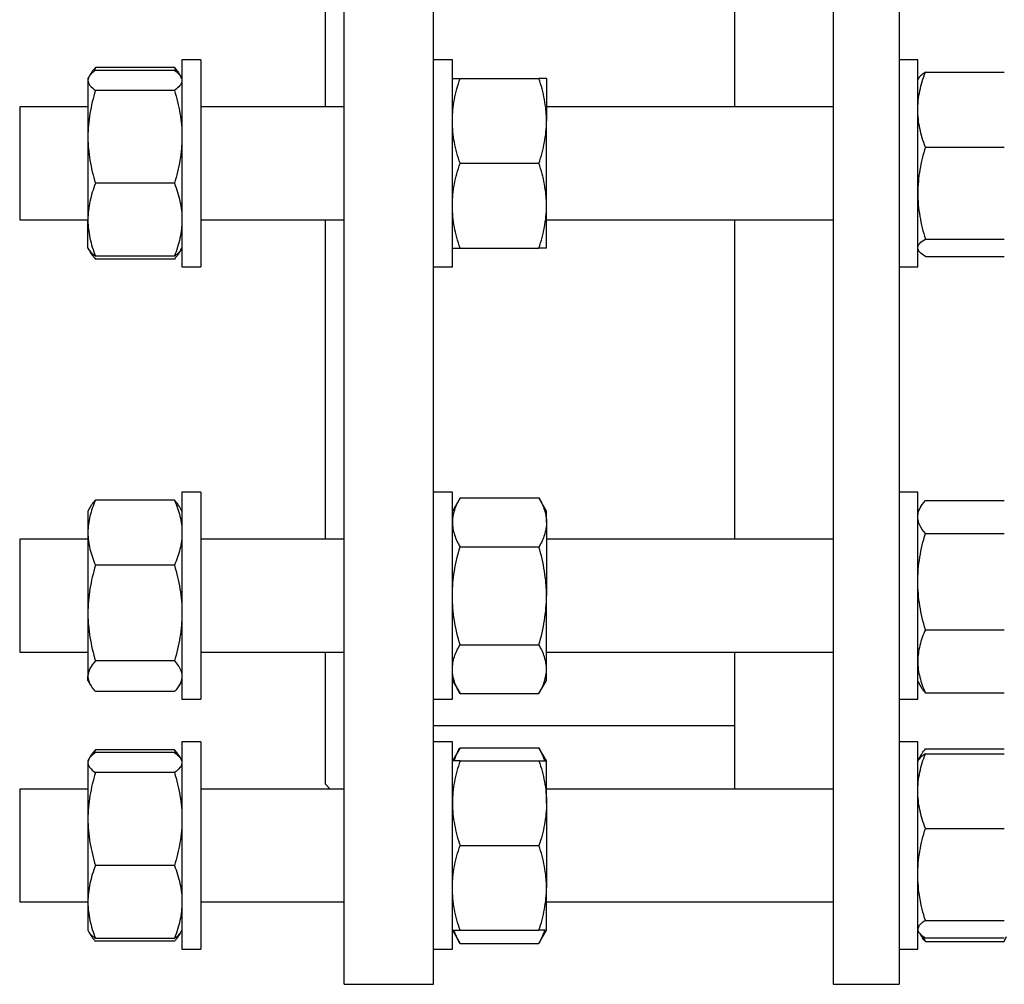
# Model space of a CAD drawing. Header units: millimetres. Extents: x 22 to 961, y 41 to 981.
# Tile 6 of 9: x 556 to 765, y 510 to 715. Entities that reach past the tile are written whole.
import ezdxf

# ---------------------------------------------------------------- set-up
doc = ezdxf.new("R2010")
doc.units = ezdxf.units.MM

msp = doc.modelspace()

# ---------------------------------------------------------------- linework, layer by layer
at = {"color": 7, "linetype": 'Continuous', "lineweight": 25}
for p, q in [((624.66, 510.22), (624.66, 965.22)), ((643.66, 510.22), (643.66, 965.22)), ((728.6, 965.22), (728.6, 510.22)), ((742.6, 965.22), (742.6, 510.22)), ((620.66, 696.66), (620.66, 778.78)), ((707.6, 778.78), (707.6, 696.66)), ((594.16, 706.66), (590.16, 706.66)), ((590.16, 706.66), (590.16, 662.66)), ((594.16, 706.66), (594.16, 662.66)), ((647.66, 706.66), (643.66, 706.66)), ((647.66, 662.66), (647.66, 706.66)), ((746.6, 706.66), (742.6, 706.66)), ((746.6, 662.66), (746.6, 706.66)), ((570.71, 703.62), (570.4, 703.09)), ((571.77, 705.01), (571.41, 704.13)), ((588.55, 705.01), (571.77, 705.01)), ((588.55, 704.41), (571.77, 704.41)), ((588.55, 705.01), (588.91, 704.13)), ((589.91, 703.09), (589.61, 703.62)), ((748.2, 703.99), (764.99, 703.99)), ((570.38, 703.06), (570.16, 702.66)), ((570.16, 702.66), (570.16, 702.28)), ((570.16, 702.28), (570.16, 690.29)), ((590.16, 702.66), (589.93, 703.06)), ((649.27, 702.66), (666.05, 702.66)), ((667.66, 702.66), (667.66, 693.66)), ((746.76, 702.73), (746.6, 702.43)), ((588.55, 700.16), (571.77, 700.16)), ((570.16, 696.66), (555.66, 696.66)), ((555.66, 696.66), (555.66, 672.66)), ((624.66, 696.66), (594.16, 696.66)), ((728.6, 696.66), (667.66, 696.66)), ((667.66, 675.66), (667.66, 693.66)), ((570.16, 690.29), (570.16, 672.67)), ((748.2, 688.12), (764.99, 688.12)), ((649.27, 684.66), (666.05, 684.66)), ((588.55, 680.42), (571.77, 680.42)), ((667.66, 666.66), (667.66, 675.66)), ((555.66, 672.66), (570.16, 672.66)), ((570.16, 666.66), (570.16, 672.67)), ((594.16, 672.66), (624.66, 672.66)), ((620.66, 604.77), (620.66, 672.66)), ((667.66, 672.66), (728.6, 672.66)), ((707.6, 672.66), (707.6, 604.77)), ((748.2, 668.56), (764.99, 668.56)), ((570.16, 666.66), (570.39, 666.27)), ((570.39, 666.27), (570.71, 665.71)), ((589.61, 665.71), (589.93, 666.27)), ((589.93, 666.27), (590.16, 666.66)), ((649.27, 666.66), (666.05, 666.66)), ((746.6, 666.43), (746.76, 666.14)), ((588.55, 664.92), (571.77, 664.92)), ((588.55, 664.32), (571.77, 664.32)), ((748.2, 664.88), (764.99, 664.88)), ((590.16, 662.66), (594.16, 662.66)), ((643.66, 662.66), (647.66, 662.66)), ((742.6, 662.66), (746.6, 662.66)), ((594.16, 614.77), (590.16, 614.77)), ((590.16, 614.77), (590.16, 570.77)), ((594.16, 614.77), (594.16, 570.77)), ((647.66, 614.77), (643.66, 614.77)), ((647.66, 570.77), (647.66, 614.77)), ((649.27, 613.55), (647.66, 610.77)), ((649.27, 613.55), (666.05, 613.55)), ((667.66, 610.77), (666.05, 613.55)), ((746.6, 614.77), (742.6, 614.77)), ((746.6, 570.77), (746.6, 614.77)), ((570.71, 611.72), (570.16, 610.77)), ((588.55, 613.11), (571.77, 613.11)), ((590.16, 610.77), (589.61, 611.72)), ((747.25, 611.73), (746.6, 610.6)), ((748.2, 613.05), (764.99, 613.05)), ((570.16, 610.77), (570.16, 606.19)), ((667.66, 608.35), (667.66, 610.77)), ((667.66, 608.35), (667.66, 592.77)), ((570.16, 606.19), (570.16, 589.09)), ((748.2, 606.02), (764.99, 606.02)), ((570.16, 604.77), (555.66, 604.77)), ((555.66, 604.77), (555.66, 580.77)), ((624.66, 604.77), (594.16, 604.77)), ((649.27, 603.16), (666.05, 603.16)), ((728.6, 604.77), (667.66, 604.77)), ((588.55, 599.26), (571.77, 599.26)), ((667.66, 577.18), (667.66, 592.77)), ((570.16, 589.09), (570.16, 575.67)), ((748.2, 585.56), (764.99, 585.56)), ((649.27, 582.37), (666.05, 582.37)), ((555.66, 580.77), (570.16, 580.77)), ((594.16, 580.77), (624.66, 580.77)), ((620.66, 552.72), (620.66, 580.77)), ((667.66, 580.77), (728.6, 580.77)), ((707.6, 580.77), (707.6, 551.71)), ((588.55, 578.92), (571.77, 578.92)), ((570.16, 574.77), (570.16, 575.67)), ((667.66, 574.77), (667.66, 577.18)), ((570.16, 574.77), (570.71, 573.81)), ((589.61, 573.81), (590.16, 574.77)), ((647.66, 574.77), (649.27, 571.98)), ((666.05, 571.98), (667.66, 574.77)), ((746.6, 574.6), (747.25, 573.46)), ((588.55, 572.42), (571.77, 572.42)), ((649.27, 571.98), (666.05, 571.98)), ((748.2, 572.14), (764.99, 572.14)), ((590.16, 570.77), (594.16, 570.77)), ((643.66, 570.77), (647.66, 570.77)), ((742.6, 570.77), (746.6, 570.77)), ((643.66, 565.22), (707.6, 565.22)), ((594.16, 561.71), (590.16, 561.71)), ((590.16, 561.71), (590.16, 517.71)), ((594.16, 561.71), (594.16, 517.71)), ((647.66, 561.71), (643.66, 561.71)), ((647.66, 517.71), (647.66, 561.71)), ((746.6, 561.71), (742.6, 561.71)), ((746.6, 559.63), (746.6, 561.71)), ((571.77, 560.05), (571.41, 559.18)), ((588.55, 560.05), (571.77, 560.05)), ((588.55, 559.45), (571.77, 559.45)), ((588.55, 560.05), (588.9, 559.18)), ((649.27, 560.49), (647.66, 557.71)), ((649.27, 560.49), (666.05, 560.49)), ((667.66, 557.71), (666.05, 560.49)), ((746.6, 517.71), (746.6, 559.63)), ((748.2, 560.22), (764.99, 560.22)), ((748.2, 559.2), (764.99, 559.2)), ((570.38, 558.1), (570.16, 557.71)), ((570.16, 557.71), (570.16, 557.33)), ((570.16, 557.33), (570.16, 545.33)), ((570.71, 558.66), (570.43, 558.17)), ((589.89, 558.17), (589.61, 558.66)), ((590.16, 557.71), (589.93, 558.1)), ((649.27, 557.71), (666.05, 557.71)), ((667.66, 548.71), (667.66, 557.71)), ((747.25, 558.9), (746.6, 557.77)), ((746.77, 557.94), (746.6, 557.65)), ((588.55, 555.21), (571.77, 555.21)), ((620.66, 552.72), (621.67, 551.71)), ((570.16, 551.71), (555.66, 551.71)), ((555.66, 551.71), (555.66, 550.2)), ((624.66, 551.71), (594.16, 551.71)), ((728.6, 551.71), (667.66, 551.71)), ((555.66, 550.2), (555.66, 527.71)), ((667.66, 548.71), (667.66, 530.71)), ((570.16, 545.33), (570.16, 527.71)), ((748.2, 543.33), (764.99, 543.33)), ((649.27, 539.71), (666.05, 539.71)), ((588.55, 535.46), (571.77, 535.46)), ((667.66, 521.71), (667.66, 530.71)), ((555.66, 527.71), (570.16, 527.71)), ((570.16, 527.71), (570.16, 521.71)), ((594.16, 527.71), (624.66, 527.71)), ((667.66, 527.71), (728.6, 527.71)), ((748.2, 523.77), (764.99, 523.77)), ((570.16, 521.71), (570.38, 521.32)), ((570.38, 521.32), (570.71, 520.76)), ((589.61, 520.76), (589.93, 521.32)), ((589.93, 521.32), (590.16, 521.71)), ((647.66, 521.71), (649.27, 518.92)), ((649.27, 521.71), (666.05, 521.71)), ((666.05, 518.92), (667.66, 521.71)), ((746.6, 521.65), (746.77, 521.35)), ((588.55, 519.96), (571.77, 519.96)), ((588.55, 519.36), (571.77, 519.36)), ((747.04, 521.01), (747.25, 520.64)), ((748.2, 519.31), (747.75, 520.39)), ((748.2, 520.09), (764.99, 520.09)), ((748.2, 519.31), (764.99, 519.31)), ((764.99, 519.31), (765.44, 520.39)), ((590.16, 517.71), (594.16, 517.71)), ((643.66, 517.71), (647.66, 517.71)), ((649.27, 518.92), (666.05, 518.92)), ((742.6, 517.71), (746.6, 517.71)), ((624.66, 510.22), (643.66, 510.22)), ((728.6, 510.22), (742.6, 510.22))]:
    msp.add_line(p, q, dxfattribs=at)
for points, knots in [([(571.77, 704.41), (571.52, 704.23), (571.3, 704.06), (570.9, 703.71), (570.73, 703.53), (570.31, 703), (570.16, 702.64), (570.16, 702.28)], [0, 0, 0, 0, 0.25, 0.25, 0.5, 0.5, 1, 1, 1, 1]), ([(571.77, 705.01), (571.56, 704.77), (571.17, 704.33), (570.83, 703.86), (570.72, 703.63), (570.71, 703.61)], [0, 0, 0, 0, 0.520255, 0.961499, 1, 1, 1, 1]), ([(588.55, 705.01), (588.76, 704.77), (589.14, 704.33), (589.48, 703.86), (589.6, 703.63), (589.61, 703.61)], [0, 0, 0, 0, 0.520255, 0.961499, 1, 1, 1, 1]), ([(588.55, 704.41), (588.79, 704.23), (589.02, 704.06), (589.42, 703.71), (589.59, 703.53), (590.01, 703), (590.16, 702.64), (590.16, 702.28)], [0, 0, 0, 0, 0.25, 0.25, 0.5, 0.5, 1, 1, 1, 1]), ([(746.6, 696.06), (746.6, 696.39), (746.61, 696.73), (746.64, 697.4), (746.67, 697.74), (746.78, 698.74), (746.89, 699.41), (747.31, 701.39), (747.71, 702.7), (748.2, 703.99)], [0, 0, 0, 0, 0.125, 0.125, 0.25, 0.25, 0.5, 0.5, 1, 1, 1, 1]), ([(748.2, 703.99), (748.05, 703.89), (747.74, 703.69), (747.34, 703.39), (747.03, 703.09), (746.83, 702.86), (746.78, 702.74), (746.77, 702.72)], [0, 0, 0, 0, 0.238547, 0.477162, 0.715652, 0.958646, 1, 1, 1, 1]), ([(570.16, 702.28), (570.16, 702.11), (570.2, 701.92), (570.34, 701.56), (570.45, 701.38), (570.88, 700.85), (571.28, 700.51), (571.77, 700.16)], [0, 0, 0, 0, 0.25, 0.25, 0.5, 0.5, 1, 1, 1, 1]), ([(590.16, 702.28), (590.16, 702.11), (590.12, 701.92), (589.97, 701.56), (589.86, 701.38), (589.44, 700.85), (589.04, 700.51), (588.55, 700.16)], [0, 0, 0, 0, 0.25, 0.25, 0.5, 0.5, 1, 1, 1, 1]), ([(647.66, 693.66), (647.66, 694.05), (647.67, 694.43), (647.7, 695.19), (647.73, 695.57), (647.84, 696.71), (647.95, 697.47), (648.37, 699.71), (648.78, 701.2), (649.27, 702.66)], [0, 0, 0, 0, 0.125, 0.125, 0.25, 0.25, 0.5, 0.5, 1, 1, 1, 1]), ([(647.66, 702.66), (647.66, 702.66), (647.7, 702.66), (647.84, 702.66), (647.95, 702.66), (648.38, 702.66), (648.78, 702.66), (649.27, 702.66)], [0, 0, 0, 0, 0.25, 0.25, 0.5, 0.5, 1, 1, 1, 1]), ([(667.66, 693.66), (667.66, 694.05), (667.65, 694.43), (667.61, 695.19), (667.58, 695.57), (667.47, 696.71), (667.36, 697.47), (666.94, 699.71), (666.54, 701.2), (666.05, 702.66)], [0, 0, 0, 0, 0.125, 0.125, 0.25, 0.25, 0.5, 0.5, 1, 1, 1, 1]), ([(667.66, 702.66), (667.66, 702.66), (667.62, 702.66), (667.47, 702.66), (667.36, 702.66), (666.94, 702.66), (666.54, 702.66), (666.05, 702.66)], [0, 0, 0, 0, 0.25, 0.25, 0.5, 0.5, 1, 1, 1, 1]), ([(571.77, 700.16), (571.27, 698.55), (570.87, 696.92), (570.31, 693.63), (570.16, 691.97), (570.16, 690.29)], [0, 0, 0, 0, 0.5, 0.5, 1, 1, 1, 1]), ([(588.55, 700.16), (589.04, 698.55), (589.45, 696.92), (590, 693.63), (590.16, 691.97), (590.16, 690.29)], [0, 0, 0, 0, 0.5, 0.5, 1, 1, 1, 1]), ([(748.2, 688.12), (747.71, 689.42), (747.31, 690.72), (746.75, 693.37), (746.6, 694.7), (746.6, 696.06)], [0, 0, 0, 0, 0.5, 0.5, 1, 1, 1, 1]), ([(649.27, 684.66), (648.77, 686.14), (648.37, 687.62), (647.81, 690.62), (647.66, 692.13), (647.66, 693.66)], [0, 0, 0, 0, 0.5, 0.5, 1, 1, 1, 1]), ([(666.05, 684.66), (666.54, 686.14), (666.95, 687.62), (667.5, 690.62), (667.66, 692.13), (667.66, 693.66)], [0, 0, 0, 0, 0.5, 0.5, 1, 1, 1, 1]), ([(570.16, 690.29), (570.16, 689.87), (570.17, 689.45), (570.2, 688.61), (570.23, 688.2), (570.34, 686.95), (570.45, 686.12), (570.87, 683.65), (571.28, 682.03), (571.77, 680.42)], [0, 0, 0, 0, 0.125, 0.125, 0.25, 0.25, 0.5, 0.5, 1, 1, 1, 1]), ([(590.16, 690.29), (590.16, 689.87), (590.15, 689.45), (590.11, 688.61), (590.08, 688.2), (589.97, 686.95), (589.86, 686.12), (589.44, 683.65), (589.04, 682.03), (588.55, 680.42)], [0, 0, 0, 0, 0.125, 0.125, 0.25, 0.25, 0.5, 0.5, 1, 1, 1, 1]), ([(748.2, 688.12), (747.96, 687.32), (747.73, 686.52), (747.34, 684.9), (747.17, 684.08), (746.75, 681.64), (746.6, 679.99), (746.6, 678.34)], [0, 0, 0, 0, 0.25, 0.25, 0.5, 0.5, 1, 1, 1, 1]), ([(647.66, 675.66), (647.66, 676.05), (647.67, 676.43), (647.7, 677.19), (647.73, 677.57), (647.84, 678.71), (647.95, 679.47), (648.37, 681.71), (648.78, 683.2), (649.27, 684.66)], [0, 0, 0, 0, 0.125, 0.125, 0.25, 0.25, 0.5, 0.5, 1, 1, 1, 1]), ([(667.66, 675.66), (667.66, 676.05), (667.65, 676.43), (667.61, 677.19), (667.58, 677.57), (667.47, 678.71), (667.36, 679.47), (666.94, 681.71), (666.54, 683.2), (666.05, 684.66)], [0, 0, 0, 0, 0.125, 0.125, 0.25, 0.25, 0.5, 0.5, 1, 1, 1, 1]), ([(571.77, 680.42), (571.27, 679.15), (570.87, 677.87), (570.31, 675.29), (570.16, 673.99), (570.16, 672.67)], [0, 0, 0, 0, 0.5, 0.5, 1, 1, 1, 1]), ([(588.55, 680.42), (589.04, 679.15), (589.45, 677.87), (590, 675.29), (590.16, 673.99), (590.16, 672.67)], [0, 0, 0, 0, 0.5, 0.5, 1, 1, 1, 1]), ([(746.6, 678.34), (746.6, 677.51), (746.63, 676.68), (746.78, 675.02), (746.89, 674.19), (747.31, 671.74), (747.72, 670.14), (748.2, 668.56)], [0, 0, 0, 0, 0.25, 0.25, 0.5, 0.5, 1, 1, 1, 1]), ([(649.27, 666.66), (648.77, 668.14), (648.37, 669.62), (647.81, 672.62), (647.66, 674.13), (647.66, 675.66)], [0, 0, 0, 0, 0.5, 0.5, 1, 1, 1, 1]), ([(666.05, 666.66), (666.54, 668.14), (666.95, 669.62), (667.5, 672.62), (667.66, 674.13), (667.66, 675.66)], [0, 0, 0, 0, 0.5, 0.5, 1, 1, 1, 1]), ([(570.16, 672.67), (570.16, 672.34), (570.17, 672.01), (570.2, 671.35), (570.23, 671.03), (570.34, 670.05), (570.45, 669.4), (570.87, 667.46), (571.28, 666.19), (571.77, 664.92)], [0, 0, 0, 0, 0.125, 0.125, 0.25, 0.25, 0.5, 0.5, 1, 1, 1, 1]), ([(590.16, 672.67), (590.16, 672.34), (590.15, 672.01), (590.11, 671.35), (590.08, 671.03), (589.97, 670.05), (589.86, 669.4), (589.44, 667.46), (589.04, 666.19), (588.55, 664.92)], [0, 0, 0, 0, 0.125, 0.125, 0.25, 0.25, 0.5, 0.5, 1, 1, 1, 1]), ([(746.6, 666.72), (746.6, 666.8), (746.61, 666.88), (746.64, 667.03), (746.67, 667.11), (746.78, 667.34), (746.89, 667.5), (747.31, 667.96), (747.71, 668.26), (748.2, 668.56)], [0, 0, 0, 0, 0.125, 0.125, 0.25, 0.25, 0.5, 0.5, 1, 1, 1, 1]), ([(570.4, 666.28), (570.42, 666.22), (570.52, 666.03), (570.8, 665.71), (571.23, 665.32), (571.59, 665.05), (571.77, 664.92)], [0, 0, 0, 0, 0.116844, 0.409141, 0.704556, 1, 1, 1, 1]), ([(570.53, 666.06), (570.62, 665.88), (570.81, 665.5), (571.23, 664.92), (571.59, 664.52), (571.77, 664.32)], [0, 0, 0, 0, 0.297733, 0.648849, 1, 1, 1, 1]), ([(589.92, 666.28), (589.89, 666.22), (589.8, 666.03), (589.51, 665.71), (589.09, 665.32), (588.73, 665.05), (588.55, 664.92)], [0, 0, 0, 0, 0.1168445, 0.4091408, 0.7045558, 1, 1, 1, 1]), ([(589.78, 666.06), (589.7, 665.88), (589.5, 665.5), (589.08, 664.92), (588.73, 664.52), (588.55, 664.32)], [0, 0, 0, 0, 0.2977331, 0.6488492, 1, 1, 1, 1]), ([(647.66, 666.66), (647.66, 666.66), (647.7, 666.66), (647.84, 666.66), (647.95, 666.66), (648.38, 666.66), (648.78, 666.66), (649.27, 666.66)], [0, 0, 0, 0, 0.25, 0.25, 0.5, 0.5, 1, 1, 1, 1]), ([(667.66, 666.66), (667.66, 666.66), (667.62, 666.66), (667.47, 666.66), (667.36, 666.66), (666.94, 666.66), (666.54, 666.66), (666.05, 666.66)], [0, 0, 0, 0, 0.25, 0.25, 0.5, 0.5, 1, 1, 1, 1]), ([(748.2, 664.88), (747.71, 665.18), (747.31, 665.48), (746.75, 666.1), (746.6, 666.41), (746.6, 666.72)], [0, 0, 0, 0, 0.5, 0.5, 1, 1, 1, 1]), ([(649.27, 613.55), (649.02, 613.13), (648.8, 612.7), (648.4, 611.84), (648.23, 611.41), (647.81, 610.1), (647.66, 609.23), (647.66, 608.35)], [0, 0, 0, 0, 0.25, 0.25, 0.5, 0.5, 1, 1, 1, 1]), ([(666.05, 613.55), (666.29, 613.13), (666.52, 612.7), (666.92, 611.84), (667.09, 611.41), (667.51, 610.1), (667.66, 609.23), (667.66, 608.35)], [0, 0, 0, 0, 0.25, 0.25, 0.5, 0.5, 1, 1, 1, 1]), ([(571.77, 613.11), (571.52, 612.55), (571.3, 611.98), (570.9, 610.83), (570.73, 610.25), (570.31, 608.52), (570.16, 607.36), (570.16, 606.19)], [0, 0, 0, 0, 0.25, 0.25, 0.5, 0.5, 1, 1, 1, 1]), ([(570.71, 611.71), (570.79, 611.85), (570.97, 612.15), (571.32, 612.61), (571.62, 612.95), (571.77, 613.11)], [0, 0, 0, 0, 0.281554, 0.640822, 1, 1, 1, 1]), ([(588.55, 613.11), (588.79, 612.55), (589.02, 611.98), (589.42, 610.83), (589.59, 610.25), (590.01, 608.52), (590.16, 607.36), (590.16, 606.19)], [0, 0, 0, 0, 0.25, 0.25, 0.5, 0.5, 1, 1, 1, 1]), ([(589.6, 611.71), (589.53, 611.85), (589.35, 612.15), (588.99, 612.61), (588.7, 612.95), (588.55, 613.11)], [0, 0, 0, 0, 0.281554, 0.640822, 1, 1, 1, 1]), ([(746.6, 609.53), (746.6, 609.68), (746.61, 609.83), (746.64, 610.13), (746.67, 610.28), (746.78, 610.73), (746.89, 611.02), (747.31, 611.9), (747.71, 612.48), (748.2, 613.05)], [0, 0, 0, 0, 0.125, 0.125, 0.25, 0.25, 0.5, 0.5, 1, 1, 1, 1]), ([(748.2, 606.02), (747.71, 606.59), (747.31, 607.17), (746.75, 608.34), (746.6, 608.93), (746.6, 609.53)], [0, 0, 0, 0, 0.5, 0.5, 1, 1, 1, 1]), ([(647.66, 608.35), (647.66, 607.91), (647.7, 607.47), (647.84, 606.59), (647.95, 606.15), (648.38, 604.85), (648.78, 604), (649.27, 603.16)], [0, 0, 0, 0, 0.25, 0.25, 0.5, 0.5, 1, 1, 1, 1]), ([(667.66, 608.35), (667.66, 607.91), (667.62, 607.47), (667.47, 606.59), (667.36, 606.15), (666.94, 604.85), (666.54, 604), (666.05, 603.16)], [0, 0, 0, 0, 0.25, 0.25, 0.5, 0.5, 1, 1, 1, 1]), ([(570.16, 606.19), (570.16, 605.6), (570.2, 605.01), (570.34, 603.83), (570.45, 603.25), (570.88, 601.52), (571.28, 600.38), (571.77, 599.26)], [0, 0, 0, 0, 0.25, 0.25, 0.5, 0.5, 1, 1, 1, 1]), ([(590.16, 606.19), (590.16, 605.6), (590.12, 605.01), (589.97, 603.83), (589.86, 603.25), (589.44, 601.52), (589.04, 600.38), (588.55, 599.26)], [0, 0, 0, 0, 0.25, 0.25, 0.5, 0.5, 1, 1, 1, 1]), ([(746.6, 595.79), (746.6, 596.22), (746.61, 596.66), (746.64, 597.53), (746.67, 597.96), (746.78, 599.25), (746.89, 600.11), (747.31, 602.66), (747.71, 604.35), (748.2, 606.02)], [0, 0, 0, 0, 0.125, 0.125, 0.25, 0.25, 0.5, 0.5, 1, 1, 1, 1]), ([(647.66, 592.77), (647.66, 593.21), (647.67, 593.65), (647.7, 594.53), (647.73, 594.97), (647.84, 596.29), (647.95, 597.16), (648.37, 599.75), (648.78, 601.46), (649.27, 603.16)], [0, 0, 0, 0, 0.125, 0.125, 0.25, 0.25, 0.5, 0.5, 1, 1, 1, 1]), ([(667.66, 592.77), (667.66, 593.21), (667.65, 593.65), (667.61, 594.53), (667.58, 594.97), (667.47, 596.29), (667.36, 597.16), (666.94, 599.75), (666.54, 601.46), (666.05, 603.16)], [0, 0, 0, 0, 0.125, 0.125, 0.25, 0.25, 0.5, 0.5, 1, 1, 1, 1]), ([(571.77, 599.26), (571.27, 597.6), (570.87, 595.92), (570.31, 592.53), (570.16, 590.82), (570.16, 589.09)], [0, 0, 0, 0, 0.5, 0.5, 1, 1, 1, 1]), ([(588.55, 599.26), (589.04, 597.6), (589.45, 595.92), (590, 592.53), (590.16, 590.82), (590.16, 589.09)], [0, 0, 0, 0, 0.5, 0.5, 1, 1, 1, 1]), ([(748.2, 585.56), (747.71, 587.23), (747.31, 588.92), (746.75, 592.32), (746.6, 594.05), (746.6, 595.79)], [0, 0, 0, 0, 0.5, 0.5, 1, 1, 1, 1]), ([(649.27, 582.37), (648.77, 584.07), (648.37, 585.79), (647.81, 589.25), (647.66, 590.99), (647.66, 592.77)], [0, 0, 0, 0, 0.5, 0.5, 1, 1, 1, 1]), ([(666.05, 582.37), (666.54, 584.07), (666.95, 585.79), (667.5, 589.25), (667.66, 590.99), (667.66, 592.77)], [0, 0, 0, 0, 0.5, 0.5, 1, 1, 1, 1]), ([(570.16, 589.09), (570.16, 588.66), (570.17, 588.22), (570.2, 587.36), (570.23, 586.93), (570.34, 585.64), (570.45, 584.79), (570.87, 582.25), (571.28, 580.58), (571.77, 578.92)], [0, 0, 0, 0, 0.125, 0.125, 0.25, 0.25, 0.5, 0.5, 1, 1, 1, 1]), ([(590.16, 589.09), (590.16, 588.66), (590.15, 588.22), (590.11, 587.36), (590.08, 586.93), (589.97, 585.64), (589.86, 584.79), (589.44, 582.25), (589.04, 580.58), (588.55, 578.92)], [0, 0, 0, 0, 0.125, 0.125, 0.25, 0.25, 0.5, 0.5, 1, 1, 1, 1]), ([(748.2, 585.56), (747.96, 585.01), (747.73, 584.46), (747.34, 583.35), (747.17, 582.79), (746.75, 581.11), (746.6, 579.99), (746.6, 578.85)], [0, 0, 0, 0, 0.25, 0.25, 0.5, 0.5, 1, 1, 1, 1]), ([(647.66, 577.18), (647.66, 577.4), (647.67, 577.62), (647.7, 578.06), (647.73, 578.28), (647.84, 578.94), (647.95, 579.37), (648.37, 580.67), (648.78, 581.52), (649.27, 582.37)], [0, 0, 0, 0, 0.125, 0.125, 0.25, 0.25, 0.5, 0.5, 1, 1, 1, 1]), ([(667.66, 577.18), (667.66, 577.4), (667.65, 577.62), (667.61, 578.06), (667.58, 578.28), (667.47, 578.94), (667.36, 579.37), (666.94, 580.67), (666.54, 581.52), (666.05, 582.37)], [0, 0, 0, 0, 0.125, 0.125, 0.25, 0.25, 0.5, 0.5, 1, 1, 1, 1]), ([(571.77, 578.92), (571.27, 578.38), (570.87, 577.85), (570.31, 576.77), (570.16, 576.22), (570.16, 575.67)], [0, 0, 0, 0, 0.5, 0.5, 1, 1, 1, 1]), ([(588.55, 578.92), (589.04, 578.38), (589.45, 577.85), (590, 576.77), (590.16, 576.22), (590.16, 575.67)], [0, 0, 0, 0, 0.5, 0.5, 1, 1, 1, 1]), ([(746.6, 578.85), (746.6, 578.28), (746.63, 577.71), (746.78, 576.57), (746.89, 576.01), (747.31, 574.33), (747.72, 573.23), (748.2, 572.14)], [0, 0, 0, 0, 0.25, 0.25, 0.5, 0.5, 1, 1, 1, 1]), ([(570.16, 575.67), (570.16, 575.53), (570.17, 575.39), (570.2, 575.11), (570.23, 574.98), (570.34, 574.57), (570.45, 574.29), (570.87, 573.48), (571.28, 572.95), (571.77, 572.42)], [0, 0, 0, 0, 0.125, 0.125, 0.25, 0.25, 0.5, 0.5, 1, 1, 1, 1]), ([(590.16, 575.67), (590.16, 575.53), (590.15, 575.39), (590.11, 575.11), (590.08, 574.98), (589.97, 574.57), (589.86, 574.29), (589.44, 573.48), (589.04, 572.95), (588.55, 572.42)], [0, 0, 0, 0, 0.125, 0.125, 0.25, 0.25, 0.5, 0.5, 1, 1, 1, 1]), ([(649.27, 571.98), (648.77, 572.83), (648.37, 573.69), (647.81, 575.42), (647.66, 576.29), (647.66, 577.18)], [0, 0, 0, 0, 0.5, 0.5, 1, 1, 1, 1]), ([(666.05, 571.98), (666.54, 572.83), (666.95, 573.69), (667.5, 575.42), (667.66, 576.29), (667.66, 577.18)], [0, 0, 0, 0, 0.5, 0.5, 1, 1, 1, 1]), ([(747.26, 573.47), (747.3, 573.39), (747.45, 573.12), (747.76, 572.68), (748.06, 572.32), (748.2, 572.14)], [0, 0, 0, 0, 0.180975, 0.590539, 1, 1, 1, 1]), ([(571.77, 559.45), (571.27, 559.1), (570.87, 558.75), (570.31, 558.05), (570.16, 557.69), (570.16, 557.33)], [0, 0, 0, 0, 0.5, 0.5, 1, 1, 1, 1]), ([(570.71, 558.66), (570.79, 558.79), (570.97, 559.09), (571.32, 559.56), (571.62, 559.89), (571.77, 560.05)], [0, 0, 0, 0, 0.281554, 0.640822, 1, 1, 1, 1]), ([(589.6, 558.66), (589.53, 558.79), (589.35, 559.09), (588.99, 559.56), (588.7, 559.89), (588.55, 560.05)], [0, 0, 0, 0, 0.281554, 0.640822, 1, 1, 1, 1]), ([(588.55, 559.45), (589.04, 559.1), (589.45, 558.75), (590, 558.05), (590.16, 557.69), (590.16, 557.33)], [0, 0, 0, 0, 0.5, 0.5, 1, 1, 1, 1]), ([(648.03, 557.71), (648.07, 557.83), (648.18, 558.23), (648.45, 558.89), (648.82, 559.7), (649.12, 560.23), (649.27, 560.49)], [0, 0, 0, 0, 0.132861, 0.421844, 0.710959, 1, 1, 1, 1]), ([(667.28, 557.71), (667.25, 557.83), (667.13, 558.23), (666.87, 558.89), (666.49, 559.7), (666.2, 560.23), (666.05, 560.49)], [0, 0, 0, 0, 0.132861, 0.421844, 0.710959, 1, 1, 1, 1]), ([(746.6, 551.27), (746.6, 551.6), (746.61, 551.94), (746.64, 552.62), (746.67, 552.95), (746.78, 553.95), (746.89, 554.62), (747.31, 556.6), (747.71, 557.91), (748.2, 559.2)], [0, 0, 0, 0, 0.125, 0.125, 0.25, 0.25, 0.5, 0.5, 1, 1, 1, 1]), ([(748.2, 559.2), (747.99, 559.07), (747.6, 558.82), (747.16, 558.44), (746.89, 558.16), (746.8, 557.99), (746.78, 557.94)], [0, 0, 0, 0, 0.32731, 0.604911, 0.88248, 1, 1, 1, 1]), ([(746.87, 558.1), (746.89, 558.15), (746.98, 558.42), (747.24, 558.91), (747.67, 559.57), (748.02, 560.01), (748.2, 560.22)], [0, 0, 0, 0, 0.065703, 0.374926, 0.687447, 1, 1, 1, 1]), ([(570.16, 557.33), (570.16, 557.24), (570.17, 557.15), (570.2, 556.97), (570.23, 556.88), (570.34, 556.61), (570.45, 556.43), (570.87, 555.9), (571.28, 555.55), (571.77, 555.21)], [0, 0, 0, 0, 0.125, 0.125, 0.25, 0.25, 0.5, 0.5, 1, 1, 1, 1]), ([(590.16, 557.33), (590.16, 557.24), (590.15, 557.15), (590.11, 556.97), (590.08, 556.88), (589.97, 556.61), (589.86, 556.43), (589.44, 555.9), (589.04, 555.55), (588.55, 555.21)], [0, 0, 0, 0, 0.125, 0.125, 0.25, 0.25, 0.5, 0.5, 1, 1, 1, 1]), ([(649.27, 557.71), (649.02, 556.97), (648.8, 556.23), (648.4, 554.74), (648.23, 553.99), (647.81, 551.74), (647.66, 550.23), (647.66, 548.71)], [0, 0, 0, 0, 0.25, 0.25, 0.5, 0.5, 1, 1, 1, 1]), ([(649.27, 557.71), (648.77, 557.71), (648.37, 557.71), (647.81, 557.71), (647.66, 557.71), (647.66, 557.71)], [0, 0, 0, 0, 0.5, 0.5, 1, 1, 1, 1]), ([(666.05, 557.71), (666.29, 556.97), (666.52, 556.23), (666.92, 554.74), (667.09, 553.99), (667.51, 551.74), (667.66, 550.23), (667.66, 548.71)], [0, 0, 0, 0, 0.25, 0.25, 0.5, 0.5, 1, 1, 1, 1]), ([(666.05, 557.71), (666.54, 557.71), (666.95, 557.71), (667.5, 557.71), (667.66, 557.71), (667.66, 557.71)], [0, 0, 0, 0, 0.5, 0.5, 1, 1, 1, 1]), ([(571.77, 555.21), (571.52, 554.4), (571.3, 553.59), (570.9, 551.95), (570.73, 551.13), (570.31, 548.66), (570.16, 547), (570.16, 545.33)], [0, 0, 0, 0, 0.25, 0.25, 0.5, 0.5, 1, 1, 1, 1]), ([(588.55, 555.21), (588.79, 554.4), (589.02, 553.59), (589.42, 551.95), (589.59, 551.13), (590.01, 548.66), (590.16, 547), (590.16, 545.33)], [0, 0, 0, 0, 0.25, 0.25, 0.5, 0.5, 1, 1, 1, 1]), ([(748.2, 543.33), (747.71, 544.63), (747.31, 545.94), (746.75, 548.58), (746.6, 549.91), (746.6, 551.27)], [0, 0, 0, 0, 0.5, 0.5, 1, 1, 1, 1]), ([(647.66, 548.71), (647.66, 547.95), (647.7, 547.18), (647.84, 545.65), (647.95, 544.89), (648.38, 542.64), (648.78, 541.16), (649.27, 539.71)], [0, 0, 0, 0, 0.25, 0.25, 0.5, 0.5, 1, 1, 1, 1]), ([(667.66, 548.71), (667.66, 547.95), (667.62, 547.18), (667.47, 545.65), (667.36, 544.89), (666.94, 542.64), (666.54, 541.16), (666.05, 539.71)], [0, 0, 0, 0, 0.25, 0.25, 0.5, 0.5, 1, 1, 1, 1]), ([(570.16, 545.33), (570.16, 544.5), (570.2, 543.66), (570.34, 541.98), (570.45, 541.15), (570.88, 538.68), (571.28, 537.06), (571.77, 535.46)], [0, 0, 0, 0, 0.25, 0.25, 0.5, 0.5, 1, 1, 1, 1]), ([(590.16, 545.33), (590.16, 544.5), (590.12, 543.66), (589.97, 541.98), (589.86, 541.15), (589.44, 538.68), (589.04, 537.06), (588.55, 535.46)], [0, 0, 0, 0, 0.25, 0.25, 0.5, 0.5, 1, 1, 1, 1]), ([(746.6, 533.55), (746.6, 533.97), (746.61, 534.38), (746.64, 535.21), (746.67, 535.63), (746.78, 536.86), (746.89, 537.68), (747.31, 540.13), (747.71, 541.73), (748.2, 543.33)], [0, 0, 0, 0, 0.125, 0.125, 0.25, 0.25, 0.5, 0.5, 1, 1, 1, 1]), ([(647.66, 530.71), (647.66, 531.09), (647.67, 531.47), (647.7, 532.24), (647.73, 532.62), (647.84, 533.76), (647.95, 534.51), (648.37, 536.76), (648.78, 538.24), (649.27, 539.71)], [0, 0, 0, 0, 0.125, 0.125, 0.25, 0.25, 0.5, 0.5, 1, 1, 1, 1]), ([(667.66, 530.71), (667.66, 531.09), (667.65, 531.47), (667.61, 532.24), (667.58, 532.62), (667.47, 533.76), (667.36, 534.51), (666.94, 536.76), (666.54, 538.24), (666.05, 539.71)], [0, 0, 0, 0, 0.125, 0.125, 0.25, 0.25, 0.5, 0.5, 1, 1, 1, 1]), ([(571.77, 535.46), (571.27, 534.19), (570.87, 532.92), (570.31, 530.34), (570.16, 529.03), (570.16, 527.71)], [0, 0, 0, 0, 0.5, 0.5, 1, 1, 1, 1]), ([(588.55, 535.46), (589.04, 534.19), (589.45, 532.92), (590, 530.34), (590.16, 529.03), (590.16, 527.71)], [0, 0, 0, 0, 0.5, 0.5, 1, 1, 1, 1]), ([(748.2, 523.77), (747.71, 525.37), (747.31, 526.98), (746.75, 530.24), (746.6, 531.89), (746.6, 533.55)], [0, 0, 0, 0, 0.5, 0.5, 1, 1, 1, 1]), ([(649.27, 521.71), (648.77, 523.18), (648.37, 524.66), (647.81, 527.66), (647.66, 529.17), (647.66, 530.71)], [0, 0, 0, 0, 0.5, 0.5, 1, 1, 1, 1]), ([(666.05, 521.71), (666.54, 523.18), (666.95, 524.66), (667.5, 527.66), (667.66, 529.17), (667.66, 530.71)], [0, 0, 0, 0, 0.5, 0.5, 1, 1, 1, 1]), ([(570.16, 527.71), (570.16, 527.38), (570.17, 527.05), (570.2, 526.4), (570.23, 526.07), (570.34, 525.09), (570.45, 524.44), (570.87, 522.5), (571.28, 521.23), (571.77, 519.96)], [0, 0, 0, 0, 0.125, 0.125, 0.25, 0.25, 0.5, 0.5, 1, 1, 1, 1]), ([(590.16, 527.71), (590.16, 527.38), (590.15, 527.05), (590.11, 526.4), (590.08, 526.07), (589.97, 525.09), (589.86, 524.44), (589.44, 522.5), (589.04, 521.23), (588.55, 519.96)], [0, 0, 0, 0, 0.125, 0.125, 0.25, 0.25, 0.5, 0.5, 1, 1, 1, 1]), ([(748.2, 523.77), (747.96, 523.62), (747.73, 523.47), (747.34, 523.17), (747.17, 523.01), (746.75, 522.55), (746.6, 522.24), (746.6, 521.93)], [0, 0, 0, 0, 0.25, 0.25, 0.5, 0.5, 1, 1, 1, 1]), ([(571.77, 519.96), (571.61, 520.08), (571.3, 520.31), (570.91, 520.65), (570.59, 520.99), (570.45, 521.21), (570.39, 521.32)], [0, 0, 0, 0, 0.25671, 0.513492, 0.77014, 1, 1, 1, 1]), ([(588.55, 519.96), (588.71, 520.08), (589.02, 520.31), (589.41, 520.65), (589.72, 520.99), (589.86, 521.21), (589.93, 521.32)], [0, 0, 0, 0, 0.2567095, 0.5134917, 0.7701401, 1, 1, 1, 1]), ([(647.66, 521.71), (647.66, 521.71), (647.67, 521.71), (647.7, 521.71), (647.73, 521.71), (647.84, 521.71), (647.95, 521.71), (648.37, 521.71), (648.78, 521.71), (649.27, 521.71)], [0, 0, 0, 0, 0.125, 0.125, 0.25, 0.25, 0.5, 0.5, 1, 1, 1, 1]), ([(649.27, 518.92), (649.11, 519.2), (648.8, 519.76), (648.41, 520.61), (648.15, 521.26), (648.05, 521.63), (648.03, 521.71)], [0, 0, 0, 0, 0.30517, 0.610427, 0.915525, 1, 1, 1, 1]), ([(667.66, 521.71), (667.66, 521.71), (667.65, 521.71), (667.61, 521.71), (667.58, 521.71), (667.47, 521.71), (667.36, 521.71), (666.94, 521.71), (666.54, 521.71), (666.05, 521.71)], [0, 0, 0, 0, 0.125, 0.125, 0.25, 0.25, 0.5, 0.5, 1, 1, 1, 1]), ([(666.05, 518.92), (666.21, 519.2), (666.52, 519.76), (666.9, 520.61), (667.16, 521.26), (667.26, 521.63), (667.28, 521.71)], [0, 0, 0, 0, 0.3051705, 0.6104273, 0.9155251, 1, 1, 1, 1]), ([(746.6, 521.93), (746.6, 521.78), (746.63, 521.62), (746.78, 521.3), (746.89, 521.15), (747.31, 520.69), (747.72, 520.39), (748.2, 520.09)], [0, 0, 0, 0, 0.25, 0.25, 0.5, 0.5, 1, 1, 1, 1]), ([(570.53, 521.1), (570.57, 521.02), (570.68, 520.77), (570.95, 520.36), (571.32, 519.86), (571.62, 519.53), (571.77, 519.36)], [0, 0, 0, 0, 0.1320222, 0.4212851, 0.7106791, 1, 1, 1, 1]), ([(589.78, 521.1), (589.75, 521.02), (589.63, 520.77), (589.37, 520.36), (588.99, 519.86), (588.7, 519.53), (588.55, 519.36)], [0, 0, 0, 0, 0.132022, 0.421285, 0.710679, 1, 1, 1, 1]), ([(748.2, 519.31), (747.99, 519.57), (747.63, 520.01), (747.36, 520.46), (747.26, 520.64)], [0, 0, 0, 0, 0.593092, 1, 1, 1, 1])]:
    msp.add_open_spline(points, degree=3, knots=knots, dxfattribs=at)

doc.saveas('drawing.dxf')
